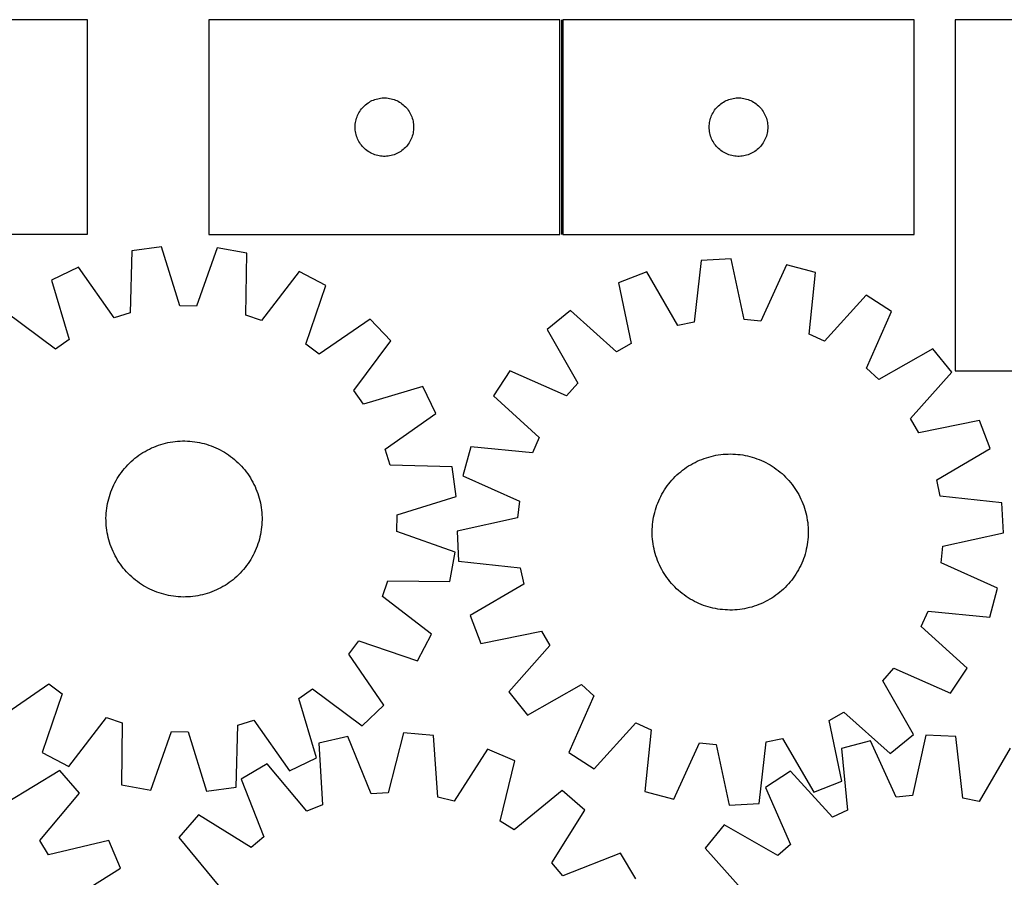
# Model space of a CAD drawing. Header units: millimetres. Extents: x 7 to 1488, y 7 to 2993.
# Tile 12 of 13: x 701 to 1206, y 2554 to 2993. Entities that reach past the tile are written whole.
import ezdxf

# ---------------------------------------------------------------- set-up
doc = ezdxf.new("R2010")
doc.units = ezdxf.units.MM
doc.layers.add('COMMON', color=5, linetype='CONTINUOUS', true_color=0x0000ff)
doc.layers.add('CUT', color=7, linetype='CONTINUOUS', true_color=0x000000)

msp = doc.modelspace()

# ---------------------------------------------------------------- linework, layer by layer
at = {"layer": 'COMMON'}
msp.add_line((978.9299, 2993.388458), (978.9299, 2883.388458), dxfattribs=at)
at = {"layer": 'CUT'}
for p, q in [((736.060089, 2993.474639), (556.060089, 2993.474639)), ((736.060089, 2883.474639), (736.060089, 2993.474639)), ((978.1799, 2993.388458), (798.1799, 2993.388458)), ((798.1799, 2993.388458), (798.1799, 2883.388458)), ((978.1799, 2883.388458), (978.1799, 2993.388458)), ((1159.679901, 2993.388458), (979.679901, 2993.388458)), ((979.679901, 2993.388458), (979.679901, 2883.388458)), ((1159.679901, 2883.388458), (1159.679901, 2993.388458)), ((1290.835796, 2993.476838), (1180.835796, 2993.476838)), ((1180.835796, 2993.476838), (1180.835796, 2813.476838)), ((882.528982, 2952.283317), (883.251765, 2952.555796)), ((883.251765, 2952.555796), (883.987616, 2952.790706)), ((883.987616, 2952.790706), (884.734584, 2952.987423)), ((884.734584, 2952.987423), (885.490689, 2953.145427)), ((885.490689, 2953.145427), (886.253925, 2953.264298)), ((886.253925, 2953.264298), (887.022268, 2953.34372)), ((887.022268, 2953.34372), (887.793682, 2953.383485)), ((887.793682, 2953.383485), (888.566119, 2953.383485)), ((888.566119, 2953.383485), (889.337532, 2953.34372)), ((889.337532, 2953.34372), (890.105876, 2953.264298)), ((890.105876, 2953.264298), (890.869112, 2953.145427)), ((890.869112, 2953.145427), (891.625217, 2952.987423)), ((891.625217, 2952.987423), (892.372185, 2952.790706)), ((892.372185, 2952.790706), (893.108036, 2952.555796)), ((893.108036, 2952.555796), (893.830819, 2952.283317)), ((1064.028983, 2952.283317), (1064.751766, 2952.555796)), ((1064.751766, 2952.555796), (1065.487617, 2952.790706)), ((1065.487617, 2952.790706), (1066.234585, 2952.987423)), ((1066.234585, 2952.987423), (1066.99069, 2953.145427)), ((1066.99069, 2953.145427), (1067.753926, 2953.264298)), ((1067.753926, 2953.264298), (1068.522269, 2953.34372)), ((1068.522269, 2953.34372), (1069.293683, 2953.383485)), ((1069.293683, 2953.383485), (1070.06612, 2953.383485)), ((1070.06612, 2953.383485), (1070.837533, 2953.34372)), ((1070.837533, 2953.34372), (1071.605877, 2953.264298)), ((1071.605877, 2953.264298), (1072.369113, 2953.145427)), ((1072.369113, 2953.145427), (1073.125218, 2952.987423)), ((1073.125218, 2952.987423), (1073.872186, 2952.790706)), ((1073.872186, 2952.790706), (1074.608037, 2952.555796)), ((1074.608037, 2952.555796), (1075.33082, 2952.283317)), ((875.954475, 2947.079774), (876.418103, 2947.6976)), ((876.418103, 2947.6976), (876.912921, 2948.290739)), ((876.912921, 2948.290739), (877.437618, 2948.85762)), ((877.437618, 2948.85762), (877.9908, 2949.396738)), ((877.9908, 2949.396738), (878.571003, 2949.906664)), ((878.571003, 2949.906664), (879.176686, 2950.386046)), ((879.176686, 2950.386046), (879.806245, 2950.833613)), ((879.806245, 2950.833613), (880.458008, 2951.248177)), ((880.458008, 2951.248177), (881.130249, 2951.62864)), ((881.130249, 2951.62864), (881.821185, 2951.973992)), ((881.821185, 2951.973992), (882.528982, 2952.283317)), ((893.830819, 2952.283317), (894.538616, 2951.973992)), ((894.538616, 2951.973992), (895.229552, 2951.62864)), ((895.229552, 2951.62864), (895.901792, 2951.248177)), ((895.901792, 2951.248177), (896.553556, 2950.833613)), ((896.553556, 2950.833613), (897.183115, 2950.386046)), ((897.183115, 2950.386046), (897.788798, 2949.906664)), ((897.788798, 2949.906664), (898.369, 2949.396738)), ((898.369, 2949.396738), (898.922183, 2948.85762)), ((898.922183, 2948.85762), (899.446879, 2948.290739)), ((899.446879, 2948.290739), (899.941697, 2947.6976)), ((899.941697, 2947.6976), (900.405325, 2947.079774)), ((1057.454476, 2947.079774), (1057.918104, 2947.6976)), ((1057.918104, 2947.6976), (1058.412922, 2948.290739)), ((1058.412922, 2948.290739), (1058.937619, 2948.85762)), ((1058.937619, 2948.85762), (1059.490801, 2949.396738)), ((1059.490801, 2949.396738), (1060.071004, 2949.906664)), ((1060.071004, 2949.906664), (1060.676687, 2950.386046)), ((1060.676687, 2950.386046), (1061.306246, 2950.833613)), ((1061.306246, 2950.833613), (1061.958009, 2951.248177)), ((1061.958009, 2951.248177), (1062.63025, 2951.62864)), ((1062.63025, 2951.62864), (1063.321186, 2951.973992)), ((1063.321186, 2951.973992), (1064.028983, 2952.283317)), ((1075.33082, 2952.283317), (1076.038617, 2951.973992)), ((1076.038617, 2951.973992), (1076.729553, 2951.62864)), ((1076.729553, 2951.62864), (1077.401793, 2951.248177)), ((1077.401793, 2951.248177), (1078.053557, 2950.833613)), ((1078.053557, 2950.833613), (1078.683116, 2950.386046)), ((1078.683116, 2950.386046), (1079.288799, 2949.906664)), ((1079.288799, 2949.906664), (1079.869001, 2949.396738)), ((1079.869001, 2949.396738), (1080.422184, 2948.85762)), ((1080.422184, 2948.85762), (1080.94688, 2948.290739)), ((1080.94688, 2948.290739), (1081.441698, 2947.6976)), ((1081.441698, 2947.6976), (1081.905326, 2947.079774)), ((873.674484, 2942.208524), (873.89037, 2942.95018)), ((873.89037, 2942.95018), (874.144148, 2943.679739)), ((874.144148, 2943.679739), (874.435147, 2944.395266)), ((874.435147, 2944.395266), (874.762594, 2945.094864)), ((874.762594, 2945.094864), (875.125622, 2945.776679)), ((875.125622, 2945.776679), (875.523267, 2946.4389)), ((875.523267, 2946.4389), (875.954475, 2947.079774)), ((900.405325, 2947.079774), (900.836534, 2946.4389)), ((900.836534, 2946.4389), (901.234179, 2945.776679)), ((901.234179, 2945.776679), (901.597207, 2945.094864)), ((901.597207, 2945.094864), (901.924654, 2944.395266)), ((901.924654, 2944.395266), (902.215653, 2943.679739)), ((902.215653, 2943.679739), (902.469431, 2942.95018)), ((902.469431, 2942.95018), (902.685316, 2942.208524)), ((1055.174485, 2942.208524), (1055.390371, 2942.95018)), ((1055.390371, 2942.95018), (1055.644149, 2943.679739)), ((1055.644149, 2943.679739), (1055.935148, 2944.395266)), ((1055.935148, 2944.395266), (1056.262595, 2945.094864)), ((1056.262595, 2945.094864), (1056.625623, 2945.776679)), ((1056.625623, 2945.776679), (1057.023268, 2946.4389)), ((1057.023268, 2946.4389), (1057.454476, 2947.079774)), ((1081.905326, 2947.079774), (1082.336535, 2946.4389)), ((1082.336535, 2946.4389), (1082.73418, 2945.776679)), ((1082.73418, 2945.776679), (1083.097208, 2945.094864)), ((1083.097208, 2945.094864), (1083.424655, 2944.395266)), ((1083.424655, 2944.395266), (1083.715654, 2943.679739)), ((1083.715654, 2943.679739), (1083.969432, 2942.95018)), ((1083.969432, 2942.95018), (1084.185317, 2942.208524)), ((873.1799, 2938.388458), (873.199789, 2939.160639)), ((873.199789, 2937.616276), (873.1799, 2938.388458)), ((873.199789, 2939.160639), (873.259402, 2939.930773)), ((873.259402, 2936.846143), (873.199789, 2937.616276)), ((873.259402, 2939.930773), (873.358582, 2940.696816)), ((873.358582, 2940.696816), (873.497065, 2941.456739)), ((873.497065, 2941.456739), (873.674484, 2942.208524)), ((902.685316, 2942.208524), (902.862736, 2941.456739)), ((902.862736, 2941.456739), (903.001219, 2940.696816)), ((903.001219, 2940.696816), (903.100399, 2939.930773)), ((903.100399, 2939.930773), (903.160012, 2939.160639)), ((903.160012, 2937.616276), (903.100399, 2936.846143)), ((903.160012, 2939.160639), (903.1799, 2938.388458)), ((903.1799, 2938.388458), (903.160012, 2937.616276)), ((1054.679901, 2938.388458), (1054.69979, 2939.160639)), ((1054.69979, 2937.616276), (1054.679901, 2938.388458)), ((1054.69979, 2939.160639), (1054.759403, 2939.930773)), ((1054.759403, 2936.846143), (1054.69979, 2937.616276)), ((1054.759403, 2939.930773), (1054.858583, 2940.696816)), ((1054.858583, 2940.696816), (1054.997066, 2941.456739)), ((1054.997066, 2941.456739), (1055.174485, 2942.208524)), ((1084.185317, 2942.208524), (1084.362737, 2941.456739)), ((1084.362737, 2941.456739), (1084.50122, 2940.696816)), ((1084.50122, 2940.696816), (1084.6004, 2939.930773)), ((1084.6004, 2939.930773), (1084.660013, 2939.160639)), ((1084.660013, 2937.616276), (1084.6004, 2936.846143)), ((1084.660013, 2939.160639), (1084.679901, 2938.388458)), ((1084.679901, 2938.388458), (1084.660013, 2937.616276)), ((873.358582, 2936.080099), (873.259402, 2936.846143)), ((873.497065, 2935.320177), (873.358582, 2936.080099)), ((873.674484, 2934.568391), (873.497065, 2935.320177)), ((873.89037, 2933.826735), (873.674484, 2934.568391)), ((874.144148, 2933.097176), (873.89037, 2933.826735)), ((874.435147, 2932.381649), (874.144148, 2933.097176)), ((874.762594, 2931.682051), (874.435147, 2932.381649)), ((901.924654, 2932.381649), (901.597207, 2931.682051)), ((902.215653, 2933.097176), (901.924654, 2932.381649)), ((902.469431, 2933.826735), (902.215653, 2933.097176)), ((902.685316, 2934.568391), (902.469431, 2933.826735)), ((902.862736, 2935.320177), (902.685316, 2934.568391)), ((903.001219, 2936.080099), (902.862736, 2935.320177)), ((903.100399, 2936.846143), (903.001219, 2936.080099)), ((1054.858583, 2936.080099), (1054.759403, 2936.846143)), ((1054.997066, 2935.320177), (1054.858583, 2936.080099)), ((1055.174485, 2934.568391), (1054.997066, 2935.320177)), ((1055.390371, 2933.826735), (1055.174485, 2934.568391)), ((1055.644149, 2933.097176), (1055.390371, 2933.826735)), ((1055.935148, 2932.381649), (1055.644149, 2933.097176)), ((1056.262595, 2931.682051), (1055.935148, 2932.381649)), ((1083.424655, 2932.381649), (1083.097208, 2931.682051)), ((1083.715654, 2933.097176), (1083.424655, 2932.381649)), ((1083.969432, 2933.826735), (1083.715654, 2933.097176)), ((1084.185317, 2934.568391), (1083.969432, 2933.826735)), ((1084.362737, 2935.320177), (1084.185317, 2934.568391)), ((1084.50122, 2936.080099), (1084.362737, 2935.320177)), ((1084.6004, 2936.846143), (1084.50122, 2936.080099)), ((875.125622, 2931.000237), (874.762594, 2931.682051)), ((875.523267, 2930.338015), (875.125622, 2931.000237)), ((875.954475, 2929.697141), (875.523267, 2930.338015)), ((876.418103, 2929.079315), (875.954475, 2929.697141)), ((876.912921, 2928.486176), (876.418103, 2929.079315)), ((877.437618, 2927.919295), (876.912921, 2928.486176)), ((877.9908, 2927.380177), (877.437618, 2927.919295)), ((878.571003, 2926.870251), (877.9908, 2927.380177)), ((898.369, 2927.380177), (897.788798, 2926.870251)), ((898.922183, 2927.919295), (898.369, 2927.380177)), ((899.446879, 2928.486176), (898.922183, 2927.919295)), ((899.941697, 2929.079315), (899.446879, 2928.486176)), ((900.405325, 2929.697141), (899.941697, 2929.079315)), ((900.836534, 2930.338015), (900.405325, 2929.697141)), ((901.234179, 2931.000237), (900.836534, 2930.338015)), ((901.597207, 2931.682051), (901.234179, 2931.000237)), ((1056.625623, 2931.000237), (1056.262595, 2931.682051)), ((1057.023268, 2930.338015), (1056.625623, 2931.000237)), ((1057.454476, 2929.697141), (1057.023268, 2930.338015)), ((1057.918104, 2929.079315), (1057.454476, 2929.697141)), ((1058.412922, 2928.486176), (1057.918104, 2929.079315)), ((1058.937619, 2927.919295), (1058.412922, 2928.486176)), ((1059.490801, 2927.380177), (1058.937619, 2927.919295)), ((1060.071004, 2926.870251), (1059.490801, 2927.380177)), ((1079.869001, 2927.380177), (1079.288799, 2926.870251)), ((1080.422184, 2927.919295), (1079.869001, 2927.380177)), ((1080.94688, 2928.486176), (1080.422184, 2927.919295)), ((1081.441698, 2929.079315), (1080.94688, 2928.486176)), ((1081.905326, 2929.697141), (1081.441698, 2929.079315)), ((1082.336535, 2930.338015), (1081.905326, 2929.697141)), ((1082.73418, 2931.000237), (1082.336535, 2930.338015)), ((1083.097208, 2931.682051), (1082.73418, 2931.000237)), ((879.176686, 2926.390869), (878.571003, 2926.870251)), ((879.806245, 2925.943302), (879.176686, 2926.390869)), ((880.458008, 2925.528738), (879.806245, 2925.943302)), ((881.130249, 2925.148276), (880.458008, 2925.528738)), ((881.821185, 2924.802924), (881.130249, 2925.148276)), ((882.528982, 2924.493598), (881.821185, 2924.802924)), ((883.251765, 2924.221119), (882.528982, 2924.493598)), ((883.987616, 2923.986209), (883.251765, 2924.221119)), ((884.734584, 2923.789492), (883.987616, 2923.986209)), ((885.490689, 2923.631488), (884.734584, 2923.789492)), ((886.253925, 2923.512617), (885.490689, 2923.631488)), ((887.022268, 2923.433195), (886.253925, 2923.512617)), ((887.793682, 2923.393431), (887.022268, 2923.433195)), ((888.566119, 2923.393431), (887.793682, 2923.393431)), ((889.337532, 2923.433195), (888.566119, 2923.393431)), ((890.105876, 2923.512617), (889.337532, 2923.433195)), ((890.869112, 2923.631488), (890.105876, 2923.512617)), ((891.625217, 2923.789492), (890.869112, 2923.631488)), ((892.372185, 2923.986209), (891.625217, 2923.789492)), ((893.108036, 2924.221119), (892.372185, 2923.986209)), ((893.830819, 2924.493598), (893.108036, 2924.221119)), ((894.538616, 2924.802924), (893.830819, 2924.493598)), ((895.229552, 2925.148276), (894.538616, 2924.802924)), ((895.901792, 2925.528738), (895.229552, 2925.148276)), ((896.553556, 2925.943302), (895.901792, 2925.528738)), ((897.183115, 2926.390869), (896.553556, 2925.943302)), ((897.788798, 2926.870251), (897.183115, 2926.390869)), ((1060.676687, 2926.390869), (1060.071004, 2926.870251)), ((1061.306246, 2925.943302), (1060.676687, 2926.390869)), ((1061.958009, 2925.528738), (1061.306246, 2925.943302)), ((1062.63025, 2925.148276), (1061.958009, 2925.528738)), ((1063.321186, 2924.802924), (1062.63025, 2925.148276)), ((1064.028983, 2924.493598), (1063.321186, 2924.802924)), ((1064.751766, 2924.221119), (1064.028983, 2924.493598)), ((1065.487617, 2923.986209), (1064.751766, 2924.221119)), ((1066.234585, 2923.789492), (1065.487617, 2923.986209)), ((1066.99069, 2923.631488), (1066.234585, 2923.789492)), ((1067.753926, 2923.512617), (1066.99069, 2923.631488)), ((1068.522269, 2923.433195), (1067.753926, 2923.512617)), ((1069.293683, 2923.393431), (1068.522269, 2923.433195)), ((1070.06612, 2923.393431), (1069.293683, 2923.393431)), ((1070.837533, 2923.433195), (1070.06612, 2923.393431)), ((1071.605877, 2923.512617), (1070.837533, 2923.433195)), ((1072.369113, 2923.631488), (1071.605877, 2923.512617)), ((1073.125218, 2923.789492), (1072.369113, 2923.631488)), ((1073.872186, 2923.986209), (1073.125218, 2923.789492)), ((1074.608037, 2924.221119), (1073.872186, 2923.986209)), ((1075.33082, 2924.493598), (1074.608037, 2924.221119)), ((1076.038617, 2924.802924), (1075.33082, 2924.493598)), ((1076.729553, 2925.148276), (1076.038617, 2924.802924)), ((1077.401793, 2925.528738), (1076.729553, 2925.148276)), ((1078.053557, 2925.943302), (1077.401793, 2925.528738)), ((1078.683116, 2926.390869), (1078.053557, 2925.943302)), ((1079.288799, 2926.870251), (1078.683116, 2926.390869)), ((556.060089, 2883.474639), (736.060089, 2883.474639)), ((798.1799, 2883.388458), (978.1799, 2883.388458)), ((979.679901, 2883.388458), (1159.679901, 2883.388458)), ((773.906939, 2877.058407), (758.666449, 2874.947005)), ((783.301828, 2846.715191), (773.906939, 2877.058407)), ((758.666449, 2874.947005), (757.874515, 2843.192516)), ((802.440407, 2876.504307), (791.874555, 2846.548714)), ((817.587433, 2873.8028), (802.440407, 2876.504307)), ((817.145934, 2842.041505), (817.587433, 2873.8028)), ((1050.541611, 2870.062731), (1047.025741, 2838.493546)), ((1065.907116, 2870.857584), (1050.541611, 2870.062731)), ((1072.661632, 2839.819684), (1065.907116, 2870.857584)), ((1094.287601, 2867.85527), (1081.188396, 2838.917654)), ((1109.146688, 2863.863018), (1094.287601, 2867.85527)), ((731.358282, 2866.656659), (717.516174, 2859.939026)), ((749.669922, 2840.701726), (731.358282, 2866.656659)), ((844.553147, 2864.458492), (825.247638, 2839.234058)), ((858.124013, 2857.208518), (844.553147, 2864.458492)), ((1022.622399, 2864.148049), (1008.254558, 2858.643897)), ((1038.637564, 2836.716512), (1022.622399, 2864.148049)), ((1105.979376, 2832.25696), (1109.146688, 2863.863018)), ((717.516174, 2859.939026), (726.575677, 2829.493991)), ((847.889343, 2827.138162), (858.124013, 2857.208518)), ((1008.254558, 2858.643897), (1014.666183, 2827.533355)), ((1135.210367, 2852.237595), (1113.810068, 2828.764164)), ((1148.108525, 2843.849027), (1135.210367, 2852.237595)), ((791.874555, 2846.548714), (783.301828, 2846.715191)), ((719.542342, 2824.58975), (694.106421, 2843.615751)), ((757.874515, 2843.192516), (749.669922, 2840.701726)), ((825.247638, 2839.234058), (817.145934, 2842.041505)), ((983.529547, 2844.391189), (971.565795, 2834.716522)), ((1007.237686, 2823.251205), (983.529547, 2844.391189)), ((1135.329423, 2814.768633), (1148.108525, 2843.849027)), ((880.882382, 2839.988689), (854.726973, 2821.964557)), ((891.548677, 2828.899925), (880.882382, 2839.988689)), ((1047.025741, 2838.493546), (1038.637564, 2836.716512)), ((1081.188396, 2838.917654), (1072.661632, 2839.819684)), ((971.565795, 2834.716522), (987.277299, 2807.109939)), ((1113.810068, 2828.764164), (1105.979376, 2832.25696)), ((726.575677, 2829.493991), (719.542342, 2824.58975)), ((854.726973, 2821.964557), (847.889343, 2827.138162)), ((872.522677, 2803.464005), (891.548677, 2828.899925)), ((1014.666183, 2827.533355), (1007.237686, 2823.251205)), ((1169.304104, 2824.738473), (1141.697521, 2809.02697)), ((1178.978771, 2812.774721), (1169.304104, 2824.738473)), ((952.455242, 2813.520944), (944.066674, 2800.622786)), ((981.535635, 2800.741841), (952.455242, 2813.520944)), ((1141.697521, 2809.02697), (1135.329423, 2814.768633)), ((1157.838787, 2789.066583), (1178.978771, 2812.774721)), ((1180.835796, 2813.476838), (1290.835796, 2813.476838)), ((987.277299, 2807.109939), (981.535635, 2800.741841)), ((877.426917, 2796.43067), (872.522677, 2803.464005)), ((907.871952, 2805.490173), (877.426917, 2796.43067)), ((914.589586, 2791.648065), (907.871952, 2805.490173)), ((944.066674, 2800.622786), (967.540105, 2779.222487)), ((888.634652, 2773.336425), (914.589586, 2791.648065)), ((1162.120936, 2781.638086), (1157.838787, 2789.066583)), ((1193.231478, 2788.04971), (1162.120936, 2781.638086)), ((1198.735631, 2773.68187), (1193.231478, 2788.04971)), ((773.549652, 2775.71935), (774.754879, 2776.074925)), ((774.754879, 2776.074925), (775.970681, 2776.392467)), ((775.970681, 2776.392467), (777.195857, 2776.671664)), ((777.195857, 2776.671664), (778.429198, 2776.912238)), ((778.429198, 2776.912238), (779.669488, 2777.113955)), ((779.669488, 2777.113955), (780.915501, 2777.276613)), ((780.915501, 2777.276613), (782.166009, 2777.400052)), ((782.166009, 2777.400052), (783.419777, 2777.484152)), ((783.419777, 2777.484152), (784.675567, 2777.528828)), ((784.675567, 2777.528828), (785.932142, 2777.534036)), ((785.932142, 2777.534036), (787.18826, 2777.499772)), ((787.18826, 2777.499772), (788.442682, 2777.42607)), ((788.442682, 2777.42607), (789.69417, 2777.313001)), ((789.69417, 2777.313001), (790.941489, 2777.160678)), ((790.941489, 2777.160678), (792.183408, 2776.969251)), ((792.183408, 2776.969251), (793.418701, 2776.738909)), ((793.418701, 2776.738909), (794.64615, 2776.469879)), ((794.64615, 2776.469879), (795.864542, 2776.162426)), ((795.864542, 2776.162426), (797.072676, 2775.816855)), ((967.540105, 2779.222487), (964.047309, 2771.391794)), ((762.333973, 2770.167081), (763.370334, 2770.877688)), ((763.370334, 2770.877688), (764.428504, 2771.555392)), ((764.428504, 2771.555392), (765.507439, 2772.199524)), ((765.507439, 2772.199524), (766.606074, 2772.809448)), ((766.606074, 2772.809448), (767.723326, 2773.384562)), ((767.723326, 2773.384562), (768.858091, 2773.924298)), ((768.858091, 2773.924298), (770.009249, 2774.428124)), ((770.009249, 2774.428124), (771.175666, 2774.895543)), ((771.175666, 2774.895543), (772.356188, 2775.326093)), ((772.356188, 2775.326093), (773.549652, 2775.71935)), ((797.072676, 2775.816855), (798.269359, 2775.433506)), ((798.269359, 2775.433506), (799.45341, 2775.012757)), ((799.45341, 2775.012757), (800.623661, 2774.555024)), ((800.623661, 2774.555024), (801.778957, 2774.060758)), ((801.778957, 2774.060758), (802.918157, 2773.530448)), ((802.918157, 2773.530448), (804.040138, 2772.964616)), ((804.040138, 2772.964616), (805.143792, 2772.36382)), ((805.143792, 2772.36382), (806.22803, 2771.728655)), ((806.22803, 2771.728655), (807.291782, 2771.059747)), ((807.291782, 2771.059747), (808.333998, 2770.357755)), ((891.125442, 2765.131832), (888.634652, 2773.336425)), ((932.441251, 2774.559107), (928.448999, 2759.700019)), ((964.047309, 2771.391794), (932.441251, 2774.559107)), ((1064.321205, 2770.842528), (1065.577694, 2770.858127)), ((1065.577694, 2770.858127), (1066.834052, 2770.83425)), ((1171.304093, 2757.666705), (1198.735631, 2773.68187)), ((756.629448, 2765.253916), (757.514297, 2766.146131)), ((757.514297, 2766.146131), (758.426735, 2767.010113)), ((758.426735, 2767.010113), (759.365861, 2767.845008)), ((759.365861, 2767.845008), (760.330748, 2768.649992)), ((760.330748, 2768.649992), (761.320444, 2769.424271)), ((761.320444, 2769.424271), (762.333973, 2770.167081)), ((808.333998, 2770.357755), (809.35365, 2769.623373)), ((809.35365, 2769.623373), (810.349731, 2768.857325)), ((810.349731, 2768.857325), (811.321258, 2768.060367)), ((811.321258, 2768.060367), (812.267273, 2767.233287)), ((812.267273, 2767.233287), (813.186842, 2766.376899)), ((813.186842, 2766.376899), (814.079058, 2765.49205)), ((1045.197798, 2765.354914), (1046.291353, 2765.973901)), ((1046.291353, 2765.973901), (1047.403811, 2766.558233)), ((1047.403811, 2766.558233), (1048.534074, 2767.107334)), ((1048.534074, 2767.107334), (1049.681027, 2767.620661)), ((1049.681027, 2767.620661), (1050.843538, 2768.097709)), ((1050.843538, 2768.097709), (1052.020461, 2768.538005)), ((1052.020461, 2768.538005), (1053.210632, 2768.941117)), ((1053.210632, 2768.941117), (1054.412878, 2769.306645)), ((1054.412878, 2769.306645), (1055.626013, 2769.634229)), ((1055.626013, 2769.634229), (1056.848838, 2769.923547)), ((1056.848838, 2769.923547), (1058.080148, 2770.174312)), ((1058.080148, 2770.174312), (1059.318727, 2770.386276)), ((1059.318727, 2770.386276), (1060.563353, 2770.559231)), ((1060.563353, 2770.559231), (1061.812797, 2770.693007)), ((1061.812797, 2770.693007), (1063.065827, 2770.78747)), ((1063.065827, 2770.78747), (1064.321205, 2770.842528)), ((1066.834052, 2770.83425), (1068.089041, 2770.770922)), ((1068.089041, 2770.770922), (1069.341421, 2770.668206)), ((1069.341421, 2770.668206), (1070.589957, 2770.526201)), ((1070.589957, 2770.526201), (1071.833416, 2770.34505)), ((1071.833416, 2770.34505), (1073.070572, 2770.124929)), ((1073.070572, 2770.124929), (1074.300203, 2769.866058)), ((1074.300203, 2769.866058), (1075.521096, 2769.56869)), ((1075.521096, 2769.56869), (1076.732046, 2769.23312)), ((1076.732046, 2769.23312), (1077.931857, 2768.859679)), ((1077.931857, 2768.859679), (1079.119347, 2768.448735)), ((1079.119347, 2768.448735), (1080.293343, 2768.000694)), ((1080.293343, 2768.000694), (1081.452686, 2767.515998)), ((1081.452686, 2767.515998), (1082.596232, 2766.995125)), ((1082.596232, 2766.995125), (1083.722853, 2766.438589)), ((1083.722853, 2766.438589), (1084.831437, 2765.846941)), ((1084.831437, 2765.846941), (1085.92089, 2765.220762)), ((752.648592, 2760.401072), (753.382974, 2761.420723)), ((753.382974, 2761.420723), (754.149022, 2762.416804)), ((754.149022, 2762.416804), (754.945979, 2763.388332)), ((754.945979, 2763.388332), (755.77306, 2764.334347)), ((755.77306, 2764.334347), (756.629448, 2765.253916)), ((814.079058, 2765.49205), (814.943039, 2764.579612)), ((814.943039, 2764.579612), (815.777934, 2763.640486)), ((815.777934, 2763.640486), (816.582918, 2762.675599)), ((816.582918, 2762.675599), (817.357197, 2761.685902)), ((817.357197, 2761.685902), (818.100007, 2760.672374)), ((922.879931, 2764.339898), (891.125442, 2765.131832)), ((924.991334, 2749.099408), (922.879931, 2764.339898)), ((1038.160245, 2760.107132), (1039.092435, 2760.949764)), ((1039.092435, 2760.949764), (1040.050633, 2761.762699)), ((1040.050633, 2761.762699), (1041.033894, 2762.545135)), ((1041.033894, 2762.545135), (1042.041246, 2763.2963)), ((1042.041246, 2763.2963), (1043.071695, 2764.015452)), ((1043.071695, 2764.015452), (1044.124226, 2764.701883)), ((1044.124226, 2764.701883), (1045.197798, 2765.354914)), ((1085.92089, 2765.220762), (1086.990137, 2764.560672)), ((1086.990137, 2764.560672), (1088.038122, 2763.867322)), ((1088.038122, 2763.867322), (1089.063811, 2763.141396)), ((1089.063811, 2763.141396), (1090.066192, 2762.383611)), ((1090.066192, 2762.383611), (1091.044276, 2761.594714)), ((1091.044276, 2761.594714), (1091.997097, 2760.775483)), ((1091.997097, 2760.775483), (1092.923716, 2759.926729)), ((749.475899, 2754.985231), (750.041731, 2756.107212)), ((750.041731, 2756.107212), (750.642526, 2757.210866)), ((750.642526, 2757.210866), (751.277692, 2758.295104)), ((751.277692, 2758.295104), (751.9466, 2759.358856)), ((751.9466, 2759.358856), (752.648592, 2760.401072)), ((818.100007, 2760.672374), (818.810615, 2759.636013)), ((818.810615, 2759.636013), (819.488319, 2758.577843)), ((819.488319, 2758.577843), (820.132451, 2757.498908)), ((820.132451, 2757.498908), (820.742374, 2756.400272)), ((820.742374, 2756.400272), (821.317488, 2755.283021)), ((928.448999, 2759.700019), (957.386615, 2746.600815)), ((1033.920658, 2755.478611), (1034.709555, 2756.456695)), ((1034.709555, 2756.456695), (1035.528785, 2757.409516)), ((1035.528785, 2757.409516), (1036.37754, 2758.336135)), ((1036.37754, 2758.336135), (1037.254982, 2759.235636)), ((1037.254982, 2759.235636), (1038.160245, 2760.107132)), ((1092.923716, 2759.926729), (1093.823218, 2759.049287)), ((1093.823218, 2759.049287), (1094.694714, 2758.144024)), ((1094.694714, 2758.144024), (1095.537345, 2757.211834)), ((1095.537345, 2757.211834), (1096.35028, 2756.253635)), ((1096.35028, 2756.253635), (1097.132716, 2755.270375)), ((1173.081128, 2749.278527), (1171.304093, 2757.666705)), ((747.572841, 2750.336433), (747.99359, 2751.520484)), ((747.99359, 2751.520484), (748.451323, 2752.690735)), ((748.451323, 2752.690735), (748.945589, 2753.84603)), ((748.945589, 2753.84603), (749.475899, 2754.985231)), ((821.317488, 2755.283021), (821.857224, 2754.148256)), ((821.857224, 2754.148256), (822.361051, 2752.997097)), ((822.361051, 2752.997097), (822.828469, 2751.830681)), ((822.828469, 2751.830681), (823.25902, 2750.650159)), ((1030.457328, 2750.243856), (1031.083507, 2751.333309)), ((1031.083507, 2751.333309), (1031.743597, 2752.402555)), ((1031.743597, 2752.402555), (1032.436947, 2753.45054)), ((1032.436947, 2753.45054), (1033.162873, 2754.476229)), ((1033.162873, 2754.476229), (1033.920658, 2755.478611)), ((1097.132716, 2755.270375), (1097.883881, 2754.263023)), ((1097.883881, 2754.263023), (1098.603034, 2753.232573)), ((1098.603034, 2753.232573), (1099.289464, 2752.180043)), ((1099.289464, 2752.180043), (1099.942495, 2751.106471)), ((1099.942495, 2751.106471), (1100.561482, 2750.012916)), ((746.267438, 2745.485775), (746.536468, 2746.713223)), ((746.536468, 2746.713223), (746.843921, 2747.931616)), ((746.843921, 2747.931616), (747.189492, 2749.13975)), ((747.189492, 2749.13975), (747.572841, 2750.336433)), ((823.25902, 2750.650159), (823.652276, 2749.456695)), ((823.652276, 2749.456695), (824.007851, 2748.251467)), ((824.007851, 2748.251467), (824.325393, 2747.035666)), ((824.325393, 2747.035666), (824.60459, 2745.81049)), ((824.60459, 2745.81049), (824.845165, 2744.577148)), ((894.648117, 2739.704519), (924.991334, 2749.099408)), ((957.386615, 2746.600815), (956.484585, 2738.07405)), ((1027.855534, 2744.531766), (1028.303575, 2745.705761)), ((1028.303575, 2745.705761), (1028.788271, 2746.865105)), ((1028.788271, 2746.865105), (1029.309144, 2748.008651)), ((1029.309144, 2748.008651), (1029.865679, 2749.135272)), ((1029.865679, 2749.135272), (1030.457328, 2750.243856)), ((1100.561482, 2750.012916), (1101.145814, 2748.900458)), ((1101.145814, 2748.900458), (1101.694915, 2747.770195)), ((1101.694915, 2747.770195), (1102.208243, 2746.623242)), ((1102.208243, 2746.623242), (1102.68529, 2745.46073)), ((1204.650312, 2745.762658), (1173.081128, 2749.278527)), ((1205.445165, 2730.397153), (1204.650312, 2745.762658)), ((745.580277, 2740.509756), (745.693346, 2741.761244)), ((745.693346, 2741.761244), (745.845669, 2743.008563)), ((745.845669, 2743.008563), (746.037096, 2744.250482)), ((746.037096, 2744.250482), (746.267438, 2745.485775)), ((824.845165, 2744.577148), (825.046881, 2743.336859)), ((825.046881, 2743.336859), (825.209539, 2742.090846)), ((825.209539, 2742.090846), (825.332979, 2740.840338)), ((825.332979, 2740.840338), (825.417078, 2739.58657)), ((1026.438211, 2739.712621), (1026.735578, 2740.933514)), ((1026.735578, 2740.933514), (1027.071148, 2742.144464)), ((1027.071148, 2742.144464), (1027.44459, 2743.344276)), ((1027.44459, 2743.344276), (1027.855534, 2744.531766)), ((1102.68529, 2745.46073), (1103.125587, 2744.283808)), ((1103.125587, 2744.283808), (1103.528698, 2743.093637)), ((1103.528698, 2743.093637), (1103.894226, 2741.891391)), ((1103.894226, 2741.891391), (1104.221811, 2740.678256)), ((1104.221811, 2740.678256), (1104.511128, 2739.455431)), ((745.472311, 2737.999216), (745.506574, 2739.255334)), ((745.477519, 2736.742641), (745.472311, 2737.999216)), ((745.522195, 2735.48685), (745.477519, 2736.742641)), ((745.506574, 2739.255334), (745.580277, 2740.509756)), ((825.432699, 2735.818087), (825.358996, 2734.563664)), ((825.417078, 2739.58657), (825.461754, 2738.330779)), ((825.466963, 2737.074205), (825.432699, 2735.818087)), ((825.461754, 2738.330779), (825.466963, 2737.074205)), ((894.481641, 2731.131791), (894.648117, 2739.704519)), ((956.484585, 2738.07405), (925.446685, 2731.319534)), ((1025.636063, 2734.75384), (1025.778067, 2736.002376)), ((1025.778067, 2736.002376), (1025.959219, 2737.245835)), ((1025.959219, 2737.245835), (1026.179339, 2738.48299)), ((1026.179339, 2738.48299), (1026.438211, 2739.712621)), ((1104.511128, 2739.455431), (1104.761893, 2738.224121)), ((1104.761893, 2738.224121), (1104.973858, 2736.985542)), ((1104.973858, 2736.985542), (1105.146813, 2735.740916)), ((1105.146813, 2735.740916), (1105.280588, 2734.491472)), ((745.606294, 2734.233082), (745.522195, 2735.48685)), ((745.729734, 2732.982575), (745.606294, 2734.233082)), ((745.892392, 2731.736561), (745.729734, 2732.982575)), ((746.094108, 2730.496272), (745.892392, 2731.736561)), ((746.334683, 2729.262931), (746.094108, 2730.496272)), ((824.902177, 2730.822939), (824.671835, 2729.587645)), ((825.093604, 2732.064857), (824.902177, 2730.822939)), ((825.245927, 2733.312176), (825.093604, 2732.064857)), ((825.358996, 2734.563664), (825.245927, 2733.312176)), ((924.437233, 2720.56594), (894.481641, 2731.131791)), ((925.446685, 2731.319534), (926.241538, 2715.954029)), ((1025.446142, 2730.990112), (1025.470019, 2732.246471)), ((1025.461741, 2729.733624), (1025.446142, 2730.990112)), ((1025.470019, 2732.246471), (1025.533346, 2733.50146)), ((1025.533346, 2733.50146), (1025.636063, 2734.75384)), ((1105.280588, 2734.491472), (1105.375051, 2733.238442)), ((1105.375051, 2733.238442), (1105.43011, 2731.983063)), ((1105.445708, 2730.726575), (1105.421832, 2729.470216)), ((1105.43011, 2731.983063), (1105.445708, 2730.726575)), ((746.61388, 2728.037755), (746.334683, 2729.262931)), ((746.931422, 2726.821953), (746.61388, 2728.037755)), ((747.286997, 2725.616726), (746.931422, 2726.821953)), ((747.680254, 2724.423262), (747.286997, 2725.616726)), ((823.749781, 2725.933671), (823.366432, 2724.736988)), ((824.095353, 2727.141805), (823.749781, 2725.933671)), ((824.402805, 2728.360197), (824.095353, 2727.141805)), ((824.671835, 2729.587645), (824.402805, 2728.360197)), ((1025.516799, 2728.478245), (1025.461741, 2729.733624)), ((1025.611262, 2727.225216), (1025.516799, 2728.478245)), ((1025.745037, 2725.975771), (1025.611262, 2727.225216)), ((1025.917993, 2724.731146), (1025.745037, 2725.975771)), ((1105.113783, 2725.714312), (1104.932631, 2724.470853)), ((1105.255787, 2726.962848), (1105.113783, 2725.714312)), ((1105.358504, 2728.215228), (1105.255787, 2726.962848)), ((1105.421832, 2729.470216), (1105.358504, 2728.215228)), ((1174.407265, 2723.642637), (1205.445165, 2730.397153)), ((748.110804, 2723.242739), (747.680254, 2724.423262)), ((748.578223, 2722.076323), (748.110804, 2723.242739)), ((749.082049, 2720.925165), (748.578223, 2722.076323)), ((749.621785, 2719.7904), (749.082049, 2720.925165)), ((821.993684, 2721.22739), (821.463374, 2720.08819)), ((822.48795, 2722.382686), (821.993684, 2721.22739)), ((822.945683, 2723.552937), (822.48795, 2722.382686)), ((823.366432, 2724.736988), (822.945683, 2723.552937)), ((921.735726, 2705.418914), (924.437233, 2720.56594)), ((1026.129957, 2723.492567), (1025.917993, 2724.731146)), ((1026.380722, 2722.261257), (1026.129957, 2723.492567)), ((1026.670039, 2721.038431), (1026.380722, 2722.261257)), ((1026.997624, 2719.825297), (1026.670039, 2721.038431)), ((1104.156272, 2720.783173), (1103.820702, 2719.572223)), ((1104.453639, 2722.004066), (1104.156272, 2720.783173)), ((1104.712511, 2723.233697), (1104.453639, 2722.004066)), ((1104.932631, 2724.470853), (1104.712511, 2723.233697)), ((1173.505236, 2715.115873), (1174.407265, 2723.642637)), ((750.196899, 2718.673148), (749.621785, 2719.7904)), ((750.806823, 2717.574513), (750.196899, 2718.673148)), ((751.450954, 2716.495578), (750.806823, 2717.574513)), ((752.128659, 2715.437407), (751.450954, 2716.495578)), ((752.839266, 2714.401047), (752.128659, 2715.437407)), ((818.992673, 2715.714565), (818.290681, 2714.672349)), ((819.661582, 2716.778317), (818.992673, 2715.714565)), ((820.296747, 2717.862555), (819.661582, 2716.778317)), ((820.897542, 2718.966209), (820.296747, 2717.862555)), ((821.463374, 2720.08819), (820.897542, 2718.966209)), ((926.241538, 2715.954029), (957.810723, 2712.43816)), ((1027.363152, 2718.623051), (1026.997624, 2719.825297)), ((1027.766263, 2717.432879), (1027.363152, 2718.623051)), ((1028.20656, 2716.255957), (1027.766263, 2717.432879)), ((1028.683608, 2715.093446), (1028.20656, 2716.255957)), ((1102.588275, 2716.010926), (1102.103579, 2714.851583)), ((1103.036317, 2717.184922), (1102.588275, 2716.010926)), ((1103.447261, 2718.372411), (1103.036317, 2717.184922)), ((1103.820702, 2719.572223), (1103.447261, 2718.372411)), ((753.582076, 2713.387518), (752.839266, 2714.401047)), ((754.356355, 2712.397822), (753.582076, 2713.387518)), ((755.161339, 2711.432934), (754.356355, 2712.397822)), ((755.996234, 2710.493808), (755.161339, 2711.432934)), ((756.860215, 2709.581371), (755.996234, 2710.493808)), ((815.166213, 2710.739073), (814.309826, 2709.819504)), ((815.993294, 2711.685088), (815.166213, 2710.739073)), ((816.790251, 2712.656616), (815.993294, 2711.685088)), ((817.556299, 2713.652697), (816.790251, 2712.656616)), ((818.290681, 2714.672349), (817.556299, 2713.652697)), ((957.810723, 2712.43816), (959.587757, 2704.049983)), ((1029.196935, 2713.946492), (1028.683608, 2715.093446)), ((1029.746036, 2712.816229), (1029.196935, 2713.946492)), ((1030.330368, 2711.703771), (1029.746036, 2712.816229)), ((1030.949355, 2710.610216), (1030.330368, 2711.703771)), ((1031.602386, 2709.536644), (1030.949355, 2710.610216)), ((1099.808344, 2710.383379), (1099.148254, 2709.314132)), ((1100.434522, 2711.472831), (1099.808344, 2710.383379)), ((1101.026171, 2712.581415), (1100.434522, 2711.472831)), ((1101.582706, 2713.708036), (1101.026171, 2712.581415)), ((1102.103579, 2714.851583), (1101.582706, 2713.708036)), ((1202.442851, 2702.016668), (1173.505236, 2715.115873)), ((757.752431, 2708.696521), (756.860215, 2709.581371)), ((758.672, 2707.840134), (757.752431, 2708.696521)), ((759.618015, 2707.013053), (758.672, 2707.840134)), ((760.589542, 2706.216095), (759.618015, 2707.013053)), ((761.585623, 2705.450048), (760.589542, 2706.216095)), ((762.605275, 2704.715665), (761.585623, 2705.450048)), ((809.618829, 2705.64915), (808.6053, 2704.90634)), ((810.608525, 2706.423429), (809.618829, 2705.64915)), ((811.573412, 2707.228413), (810.608525, 2706.423429)), ((812.512538, 2708.063308), (811.573412, 2707.228413)), ((813.424976, 2708.927289), (812.512538, 2708.063308)), ((814.309826, 2709.819504), (813.424976, 2708.927289)), ((887.166985, 2697.758708), (889.974432, 2705.860413)), ((889.974432, 2705.860413), (921.735726, 2705.418914)), ((1032.288817, 2708.484114), (1031.602386, 2709.536644)), ((1033.007969, 2707.453664), (1032.288817, 2708.484114)), ((1033.759134, 2706.446312), (1033.007969, 2707.453664)), ((1034.54157, 2705.463052), (1033.759134, 2706.446312)), ((1035.354505, 2704.504854), (1034.54157, 2705.463052)), ((1096.182295, 2705.259993), (1095.363065, 2704.307171)), ((1096.971192, 2706.238077), (1096.182295, 2705.259993)), ((1097.728978, 2707.240458), (1096.971192, 2706.238077)), ((1098.454904, 2708.266147), (1097.728978, 2707.240458)), ((1099.148254, 2709.314132), (1098.454904, 2708.266147)), ((763.647491, 2704.013674), (762.605275, 2704.715665)), ((764.711243, 2703.344765), (763.647491, 2704.013674)), ((765.795481, 2702.7096), (764.711243, 2703.344765)), ((766.899135, 2702.108805), (765.795481, 2702.7096)), ((768.021116, 2701.542973), (766.899135, 2702.108805)), ((769.160316, 2701.012662), (768.021116, 2701.542973)), ((770.315612, 2700.518397), (769.160316, 2701.012662)), ((771.485863, 2700.060663), (770.315612, 2700.518397)), ((800.930024, 2700.645296), (799.763608, 2700.177877)), ((802.081182, 2701.149122), (800.930024, 2700.645296)), ((803.215947, 2701.688859), (802.081182, 2701.149122)), ((804.333199, 2702.263972), (803.215947, 2701.688859)), ((805.431834, 2702.873896), (804.333199, 2702.263972)), ((806.510769, 2703.518028), (805.431834, 2702.873896)), ((807.568939, 2704.195732), (806.510769, 2703.518028)), ((808.6053, 2704.90634), (807.568939, 2704.195732)), ((959.587757, 2704.049983), (932.15622, 2688.034818)), ((1036.197136, 2703.572663), (1035.354505, 2704.504854)), ((1037.068633, 2702.6674), (1036.197136, 2703.572663)), ((1037.968134, 2701.789959), (1037.068633, 2702.6674)), ((1038.894753, 2700.941204), (1037.968134, 2701.789959)), ((1039.847574, 2700.121974), (1038.894753, 2700.941204)), ((1091.799415, 2700.766923), (1090.841217, 2699.953989)), ((1092.731605, 2701.609555), (1091.799415, 2700.766923)), ((1093.636868, 2702.481051), (1092.731605, 2701.609555)), ((1094.51431, 2703.380553), (1093.636868, 2702.481051)), ((1095.363065, 2704.307171), (1094.51431, 2703.380553)), ((1198.450599, 2687.157581), (1202.442851, 2702.016668)), ((772.669914, 2699.639915), (771.485863, 2700.060663)), ((773.866597, 2699.256565), (772.669914, 2699.639915)), ((775.074731, 2698.910994), (773.866597, 2699.256565)), ((776.293123, 2698.603542), (775.074731, 2698.910994)), ((777.520572, 2698.334512), (776.293123, 2698.603542)), ((778.755865, 2698.104169), (777.520572, 2698.334512)), ((779.997784, 2697.912742), (778.755865, 2698.104169)), ((781.245103, 2697.760419), (779.997784, 2697.912742)), ((782.496591, 2697.647351), (781.245103, 2697.760419)), ((783.751013, 2697.573648), (782.496591, 2697.647351)), ((785.007131, 2697.539384), (783.751013, 2697.573648)), ((786.263706, 2697.544593), (785.007131, 2697.539384)), ((787.519497, 2697.589269), (786.263706, 2697.544593)), ((788.773265, 2697.673368), (787.519497, 2697.589269)), ((790.023772, 2697.796808), (788.773265, 2697.673368)), ((791.269786, 2697.959466), (790.023772, 2697.796808)), ((792.510075, 2698.161182), (791.269786, 2697.959466)), ((793.743416, 2698.401757), (792.510075, 2698.161182)), ((794.968592, 2698.680953), (793.743416, 2698.401757)), ((796.184394, 2698.998496), (794.968592, 2698.680953)), ((797.389621, 2699.354071), (796.184394, 2698.998496)), ((798.583085, 2699.747327), (797.389621, 2699.354071)), ((799.763608, 2700.177877), (798.583085, 2699.747327)), ((912.391419, 2678.4532), (887.166985, 2697.758708)), ((1040.825658, 2699.333077), (1039.847574, 2700.121974)), ((1041.828039, 2698.575291), (1040.825658, 2699.333077)), ((1042.853729, 2697.849365), (1041.828039, 2698.575291)), ((1043.901714, 2697.156015), (1042.853729, 2697.849365)), ((1044.97096, 2696.495925), (1043.901714, 2697.156015)), ((1046.060413, 2695.869747), (1044.97096, 2696.495925)), ((1047.168997, 2695.278098), (1046.060413, 2695.869747)), ((1048.295618, 2694.721562), (1047.168997, 2695.278098)), ((1083.48804, 2695.158454), (1082.357776, 2694.609354)), ((1084.600498, 2695.742787), (1083.48804, 2695.158454)), ((1085.694052, 2696.361774), (1084.600498, 2695.742787)), ((1086.767625, 2697.014805), (1085.694052, 2696.361774)), ((1087.820155, 2697.701235), (1086.767625, 2697.014805)), ((1088.850604, 2698.420388), (1087.820155, 2697.701235)), ((1089.857956, 2699.171553), (1088.850604, 2698.420388)), ((1090.841217, 2699.953989), (1089.857956, 2699.171553)), ((1049.439164, 2694.20069), (1048.295618, 2694.721562)), ((1050.598507, 2693.715993), (1049.439164, 2694.20069)), ((1051.772503, 2693.267952), (1050.598507, 2693.715993)), ((1052.959993, 2692.857008), (1051.772503, 2693.267952)), ((1054.159805, 2692.483567), (1052.959993, 2692.857008)), ((1055.370755, 2692.147997), (1054.159805, 2692.483567)), ((1056.591647, 2691.850629), (1055.370755, 2692.147997)), ((1057.821278, 2691.591758), (1056.591647, 2691.850629)), ((1059.058434, 2691.371638), (1057.821278, 2691.591758)), ((1060.301893, 2691.190486), (1059.058434, 2691.371638)), ((1061.550429, 2691.048482), (1060.301893, 2691.190486)), ((1062.802809, 2690.945765), (1061.550429, 2691.048482)), ((1064.057798, 2690.882437), (1062.802809, 2690.945765)), ((1065.314156, 2690.858561), (1064.057798, 2690.882437)), ((1066.570645, 2690.874159), (1065.314156, 2690.858561)), ((1067.826023, 2690.929217), (1066.570645, 2690.874159)), ((1069.079053, 2691.023681), (1067.826023, 2690.929217)), ((1070.328498, 2691.157456), (1069.079053, 2691.023681)), ((1071.573123, 2691.330411), (1070.328498, 2691.157456)), ((1072.811702, 2691.542376), (1071.573123, 2691.330411)), ((1074.043012, 2691.793141), (1072.811702, 2691.542376)), ((1075.265838, 2692.082458), (1074.043012, 2691.793141)), ((1076.478972, 2692.410042), (1075.265838, 2692.082458)), ((1077.681218, 2692.775571), (1076.478972, 2692.410042)), ((1078.87139, 2693.178682), (1077.681218, 2692.775571)), ((1080.048312, 2693.618979), (1078.87139, 2693.178682)), ((1081.210823, 2694.096026), (1080.048312, 2693.618979)), ((1082.357776, 2694.609354), (1081.210823, 2694.096026)), ((1163.351746, 2682.494201), (1166.844541, 2690.324893)), ((1166.844541, 2690.324893), (1198.450599, 2687.157581)), ((932.15622, 2688.034818), (937.660372, 2673.666977)), ((937.660372, 2673.666977), (968.770914, 2680.078601)), ((968.770914, 2680.078601), (973.053064, 2672.650104)), ((1186.825176, 2661.093902), (1163.351746, 2682.494201)), ((869.897483, 2668.279374), (875.071089, 2675.117003)), ((875.071089, 2675.117003), (905.141444, 2664.882333)), ((905.141444, 2664.882333), (912.391419, 2678.4532)), ((973.053064, 2672.650104), (951.913079, 2648.941966)), ((887.921616, 2642.123965), (869.897483, 2668.279374)), ((1143.614551, 2654.606748), (1149.356215, 2660.974846)), ((1149.356215, 2660.974846), (1178.436609, 2648.195744)), ((1178.436609, 2648.195744), (1186.825176, 2661.093902)), ((690.056891, 2635.084731), (716.2123, 2653.108863)), ((716.2123, 2653.108863), (723.04993, 2647.935258)), ((844.363597, 2645.579429), (851.396931, 2650.48367)), ((851.396931, 2650.48367), (876.832852, 2631.457669)), ((961.587747, 2636.978214), (989.194329, 2652.689717)), ((989.194329, 2652.689717), (995.562427, 2646.948054)), ((1159.326055, 2627.000165), (1143.614551, 2654.606748)), ((723.04993, 2647.935258), (712.81526, 2617.864903)), ((853.423099, 2615.134394), (844.363597, 2645.579429)), ((951.913079, 2648.941966), (961.587747, 2636.978214)), ((995.562427, 2646.948054), (982.783325, 2617.86766)), ((876.832852, 2631.457669), (887.921616, 2642.123965)), ((726.386126, 2610.614928), (745.691635, 2635.839362)), ((745.691635, 2635.839362), (753.793339, 2633.031915)), ((1116.225668, 2634.183333), (1123.654165, 2638.465482)), ((1123.654165, 2638.465482), (1147.362303, 2617.325498)), ((753.793339, 2633.031915), (753.35184, 2601.270621)), ((812.272824, 2600.126415), (813.064759, 2631.880905)), ((813.064759, 2631.880905), (821.269351, 2634.371695)), ((821.269351, 2634.371695), (839.580991, 2608.416761)), ((995.681483, 2609.479092), (1017.081782, 2632.952523)), ((1017.081782, 2632.952523), (1024.912475, 2629.459727)), ((1122.637292, 2603.072791), (1116.225668, 2634.183333)), ((768.498867, 2598.569113), (779.064718, 2628.524706)), ((779.064718, 2628.524706), (787.637445, 2628.35823)), ((787.637445, 2628.35823), (797.032335, 2598.015013)), ((869.513579, 2626.07252), (854.510849, 2622.659509)), ((881.480726, 2596.648684), (869.513579, 2626.07252)), ((897.989146, 2627.971978), (890.036057, 2597.219366)), ((913.312268, 2626.581846), (897.989146, 2627.971978)), ((915.601235, 2594.900063), (913.312268, 2626.581846)), ((1024.912475, 2629.459727), (1021.745162, 2597.85367)), ((1083.866109, 2623.223141), (1092.254286, 2625.000175)), ((1092.254286, 2625.000175), (1108.269451, 2597.568638)), ((1147.362303, 2617.325498), (1159.326055, 2627.000165)), ((1165.739264, 2626.793912), (1158.963756, 2595.760587)), ((1181.104229, 2625.988666), (1165.739264, 2626.793912)), ((1184.598743, 2594.41711), (1181.104229, 2625.988666)), ((854.510849, 2622.659509), (856.450092, 2590.954398)), ((940.981105, 2619.588903), (923.914189, 2592.799071)), ((955.124687, 2613.531704), (940.981105, 2619.588903)), ((1036.604249, 2593.861418), (1049.703454, 2622.799033)), ((1049.703454, 2622.799033), (1058.230219, 2621.897004)), ((1058.230219, 2621.897004), (1064.984734, 2590.859103)), ((1080.35024, 2591.653956), (1083.866109, 2623.223141)), ((1137.356755, 2623.810795), (1122.494971, 2619.828595)), ((1122.494971, 2619.828595), (1125.640904, 2588.220402)), ((1150.436383, 2594.864326), (1137.356755, 2623.810795)), ((1209.019433, 2620.0551), (1192.985716, 2592.634402)), ((712.81526, 2617.864903), (726.386126, 2610.614928)), ((839.580991, 2608.416761), (853.423099, 2615.134394)), ((982.783325, 2617.86766), (995.681483, 2609.479092)), ((828.015941, 2612.053584), (814.802176, 2604.171519)), ((848.489839, 2587.767904), (828.015941, 2612.053584)), ((947.511414, 2582.693208), (955.124687, 2613.531704)), ((721.892961, 2608.67171), (694.780387, 2592.122296)), ((731.929406, 2597.009794), (721.892961, 2608.67171)), ((1096.423434, 2608.220805), (1083.519605, 2599.840963)), ((1117.80785, 2584.732904), (1096.423434, 2608.220805)), ((753.35184, 2601.270621), (768.498867, 2598.569113)), ((797.032335, 2598.015013), (812.272824, 2600.126415)), ((814.802176, 2604.171519), (826.443923, 2574.617425)), ((1083.519605, 2599.840963), (1096.279034, 2570.751932)), ((1108.269451, 2597.568638), (1122.637292, 2603.072791)), ((711.525246, 2572.665492), (731.929406, 2597.009794)), ((890.036057, 2597.219366), (881.480726, 2596.648684)), ((923.914189, 2592.799071), (915.601235, 2594.900063)), ((979.278377, 2598.330879), (954.768261, 2578.126202)), ((990.857944, 2588.199534), (979.278377, 2598.330879)), ((1021.745162, 2597.85367), (1036.604249, 2593.861418)), ((1158.963756, 2595.760587), (1150.436383, 2594.864326)), ((1192.985716, 2592.634402), (1184.598743, 2594.41711)), ((856.450092, 2590.954398), (848.489839, 2587.767904)), ((1064.984734, 2590.859103), (1080.35024, 2591.653956)), ((792.881431, 2585.897308), (782.750086, 2574.31774)), ((819.857953, 2569.127036), (792.881431, 2585.897308)), ((974.087673, 2561.223011), (990.857944, 2588.199534)), ((1125.640904, 2588.220402), (1117.80785, 2584.732904)), ((954.768261, 2578.126202), (947.511414, 2582.693208)), ((1062.311105, 2580.744751), (1052.628347, 2568.787546)), ((1089.907054, 2565.014578), (1062.311105, 2580.744751)), ((782.750086, 2574.31774), (802.954763, 2549.807625)), ((826.443923, 2574.617425), (819.857953, 2569.127036)), ((716.032839, 2565.371592), (711.525246, 2572.665492)), ((746.932479, 2572.732775), (716.032839, 2565.371592)), ((752.873976, 2558.540201), (746.932479, 2572.732775)), ((1096.279034, 2570.751932), (1089.907054, 2565.014578)), ((1009.132155, 2566.278789), (979.578062, 2554.637041)), ((1017.014221, 2553.065024), (1009.132155, 2566.278789)), ((1052.628347, 2568.787546), (1073.75229, 2545.065114)), ((979.578062, 2554.637041), (974.087673, 2561.223011)), ((725.945663, 2541.692626), (752.873976, 2558.540201))]:
    msp.add_line(p, q, dxfattribs=at)

doc.saveas('drawing.dxf')
